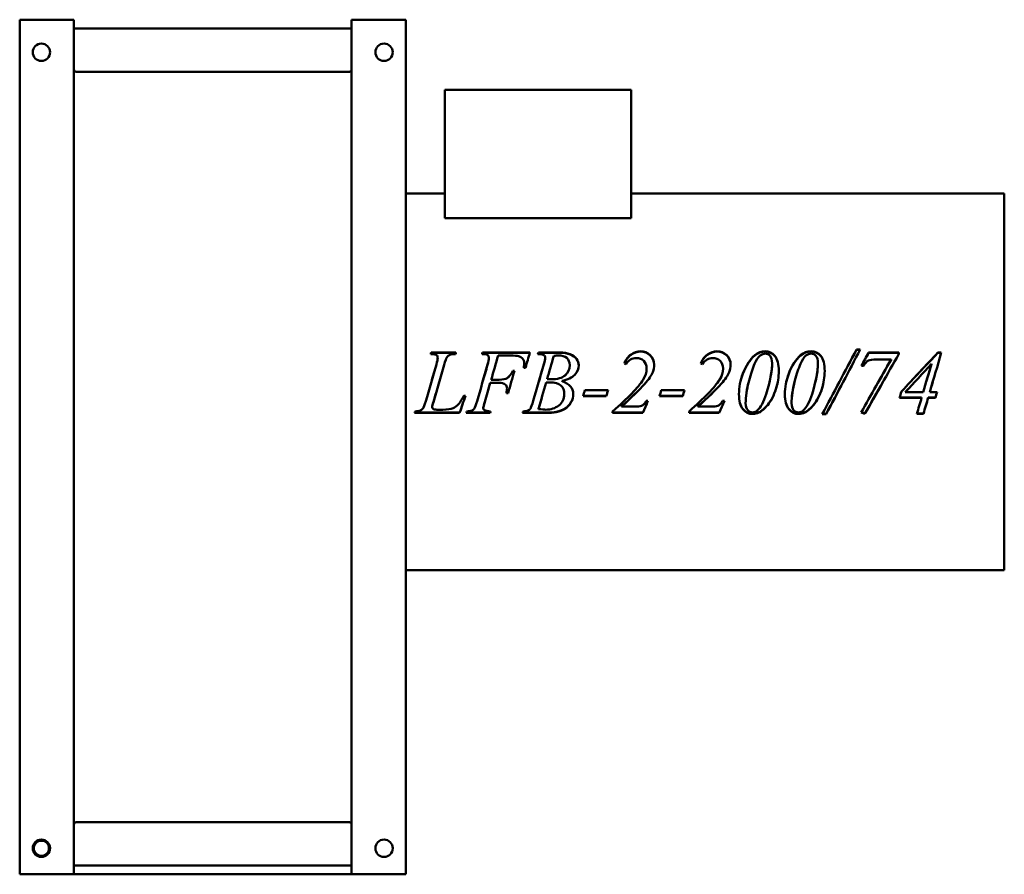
# Model space of a CAD drawing. Header units: millimetres. Extents: x 193 to 647, y 100 to 494.
import ezdxf

# ---------------------------------------------------------------- set-up
doc = ezdxf.new("R2010")
doc.units = ezdxf.units.MM
doc.header["$LTSCALE"] = 2
doc.layers.add('Widoczne (ISO)', color=7, linetype='Continuous', lineweight=50)

msp = doc.modelspace()

# ---------------------------------------------------------------- linework, layer by layer
at = {"layer": 'Widoczne (ISO)'}
for p, q in [((193, 100), (193, 494)), ((218, 494), (193, 494)), ((218, 100), (218, 494)), ((346, 100), (346, 494)), ((346, 494), (371, 494)), ((371, 100), (371, 494)), ((218, 490), (346, 490)), ((219, 470), (345, 470)), ((389.08, 461.7), (389.08, 402.44)), ((389.08, 461.7), (474.93, 461.7)), ((474.93, 461.7), (474.93, 402.44)), ((389.08, 413.8), (371, 413.8)), ((647, 413.8), (474.93, 413.8)), ((647, 240.2), (647, 413.8)), ((389.08, 402.44), (474.93, 402.44)), ((382.75, 340.58), (394.17, 340.58)), ((382.75, 340.42), (382.75, 340.58)), ((406.43, 340.58), (428.25, 340.58)), ((406.43, 340.42), (406.43, 340.58)), ((432.21, 340.58), (442.28, 340.58)), ((432.21, 340.42), (432.21, 340.58)), ((578.85, 341.93), (580.58, 341.93)), ((578.85, 341.76), (578.85, 341.93)), ((578.85, 341.76), (580.49, 341.76)), ((584.43, 340.42), (584.43, 340.58)), ((584.43, 340.58), (598.36, 340.58)), ((598.36, 339.88), (598.36, 340.58)), ((616.41, 340.58), (617.96, 340.58)), ((616.41, 340.42), (616.41, 340.58)), ((382.75, 340.42), (394.14, 340.42)), ((385.75, 338.05), (385.75, 338.18)), ((406.43, 340.42), (428.21, 340.42)), ((409.34, 338.05), (409.34, 338.18)), ((419.26, 339.13), (413.61, 339.13)), ((432.21, 340.42), (442.28, 340.42)), ((435.32, 338.05), (435.32, 338.18)), ((584.43, 340.42), (598.36, 340.42)), ((594.77, 337.32), (588.11, 337.32)), ((594.77, 337.2), (594.77, 337.32)), ((616.41, 340.42), (617.92, 340.42)), ((420.34, 332.05), (421.12, 332.05)), ((420.34, 331.99), (420.34, 332.05)), ((420.34, 331.99), (421.1, 331.99)), ((426.2, 333.56), (425.42, 333.56)), ((425.65, 335.56), (425.65, 335.66)), ((446.6, 334.66), (446.6, 334.74)), ((482.06, 333.12), (482.06, 333.19)), ((517.31, 333.12), (517.31, 333.19)), ((539.93, 335.56), (539.93, 335.66)), ((561.09, 335.56), (561.09, 335.66)), ((582.03, 334.47), (581.18, 334.47)), ((613.39, 335.2), (613.39, 335.29)), ((410.41, 328.03), (414.12, 328.03)), ((410.41, 328.02), (410.41, 328.03)), ((410.41, 328.02), (414.12, 328.02)), ((436.17, 328.22), (436.17, 328.24)), ((442.92, 327.45), (442.92, 327.46)), ((480.48, 328.02), (480.48, 328.03)), ((515.73, 328.02), (515.73, 328.03)), ((413.75, 326.57), (410, 326.57)), ((410, 326.57), (410, 326.57)), ((413.75, 326.57), (410, 326.57)), ((417.71, 323.95), (417.71, 323.91)), ((435.74, 326.68), (435.74, 326.68)), ((453.6, 323.18), (464.31, 323.18)), ((488.85, 323.18), (499.56, 323.18)), ((397.81, 320.6), (398.58, 320.6)), ((407.44, 317.84), (407.44, 317.73)), ((418.21, 321.88), (417.39, 321.88)), ((418.21, 321.94), (417.4, 321.94)), ((418.21, 321.94), (418.21, 321.88)), ((444.11, 321.44), (444.11, 321.38)), ((463.46, 320.44), (452.75, 320.44)), ((463.46, 320.52), (452.78, 320.52)), ((463.46, 320.52), (463.46, 320.44)), ((481.85, 318.23), (482.68, 318.23)), ((498.71, 320.44), (488.01, 320.44)), ((498.71, 320.52), (488.03, 320.52)), ((498.71, 320.52), (498.71, 320.44)), ((517.1, 318.23), (517.93, 318.23)), ((608.86, 319.67), (598.7, 319.67)), ((608.86, 319.75), (598.73, 319.75)), ((601.33, 322.28), (601.33, 322.22)), ((601.33, 322.22), (609.61, 322.22)), ((608.86, 319.75), (608.86, 319.67)), ((615.22, 319.75), (611.9, 319.75)), ((611.9, 319.75), (611.9, 319.67)), ((615.22, 319.67), (611.9, 319.67)), ((612.63, 322.28), (612.63, 322.22)), ((612.63, 322.22), (615.97, 322.22)), ((615.22, 319.75), (615.22, 319.67)), ((383.21, 315.46), (383.21, 315.32)), ((383.78, 317.77), (383.78, 317.66)), ((385.39, 314.21), (388.13, 314.21)), ((406.77, 315.14), (406.77, 315.01)), ((432.21, 314.65), (432.21, 314.51)), ((466.39, 313.44), (466.39, 312.7)), ((470.46, 315.79), (470.46, 315.66)), ((470.46, 315.66), (477.48, 315.66)), ((501.64, 313.44), (501.64, 312.7)), ((505.71, 315.79), (505.71, 315.66)), ((505.71, 315.66), (512.74, 315.66)), ((527.74, 317.32), (527.74, 317.21)), ((548.9, 317.32), (548.9, 317.21)), ((395.84, 312.7), (375.09, 312.7)), ((395.84, 312.86), (375.16, 312.86)), ((395.84, 312.86), (395.84, 312.7)), ((409.89, 312.7), (398.93, 312.7)), ((409.89, 312.86), (398.99, 312.86)), ((409.89, 312.86), (409.89, 312.7)), ((435.09, 312.7), (424.85, 312.7)), ((435.09, 312.86), (424.9, 312.86)), ((480.34, 312.86), (466.39, 312.86)), ((480.34, 312.7), (466.39, 312.7)), ((480.34, 312.86), (480.34, 312.7)), ((515.59, 312.86), (501.64, 312.86)), ((515.59, 312.7), (501.64, 312.7)), ((515.59, 312.86), (515.59, 312.7)), ((533.83, 313), (533.83, 312.83)), ((554.99, 313), (554.99, 312.83)), ((564.85, 312.07), (563.04, 312.07)), ((564.85, 312.24), (563.13, 312.24)), ((564.85, 312.24), (564.85, 312.07)), ((582.67, 312.4), (582.67, 312.23)), ((609.73, 312.23), (606.69, 312.23)), ((609.73, 312.4), (606.74, 312.4)), ((609.73, 312.4), (609.73, 312.23)), ((647, 240.2), (371, 240.2)), ((345, 124), (219, 124)), ((218, 100), (193, 100)), ((346, 104), (218, 104)), ((346, 100), (218, 100)), ((346, 100), (371, 100))]:
    msp.add_line(p, q, dxfattribs=at)
for centre, radius in [((203, 479), 4), ((361, 479), 4), ((203, 112), 4), ((203, 112), 3.5), ((361, 112), 4)]:
    msp.add_circle(centre, radius, dxfattribs=at)
for centre, start, end in [((219, 471), 180, 270), ((345, 471), 270, 0), ((219, 123), 90, 180), ((345, 123), 0, 90)]:
    msp.add_arc(centre, 1, start, end, dxfattribs=at)
for points in [[(382.5, 339.83), (382.59, 340.08), (382.67, 340.33), (382.75, 340.58)], [(394.17, 340.58), (394.12, 340.33), (394.06, 340.08), (394.01, 339.83)], [(406.18, 339.83), (406.26, 340.08), (406.35, 340.33), (406.43, 340.58)], [(428.25, 340.58), (427.57, 338.25), (426.88, 335.91), (426.2, 333.56)], [(431.94, 339.83), (432.03, 340.08), (432.12, 340.33), (432.21, 340.58)], [(531.91, 339.27), (533.35, 340.52), (534.97, 341.14), (536.75, 341.14)], [(531.91, 339.12), (533.35, 340.36), (534.97, 340.98), (536.75, 340.98)], [(553.07, 339.27), (554.51, 340.52), (556.13, 341.14), (557.92, 341.14)], [(553.07, 339.12), (554.51, 340.36), (556.13, 340.98), (557.92, 340.98)], [(563.04, 312.07), (568.31, 321.92), (573.58, 332.08), (578.85, 341.93)], [(580.58, 341.93), (575.34, 332.08), (570.09, 321.92), (564.85, 312.07)], [(570.94, 327), (573.58, 331.94), (576.21, 336.89), (578.85, 341.76)], [(581.18, 334.47), (582.26, 336.51), (583.35, 338.55), (584.43, 340.58)], [(599.57, 322.56), (605.18, 328.58), (610.8, 334.63), (616.41, 340.58)], [(617.96, 340.58), (616.19, 334.52), (614.41, 328.35), (612.63, 322.22)], [(383.05, 339.81), (382.82, 339.81), (382.64, 339.82), (382.5, 339.83)], [(382.55, 339.83), (382.62, 340.03), (382.69, 340.22), (382.75, 340.42)], [(385.13, 335.09), (385.55, 336.5), (385.75, 337.53), (385.75, 338.18)], [(385.13, 334.99), (385.55, 336.39), (385.75, 337.41), (385.75, 338.05)], [(389.94, 338.27), (389.68, 337.89), (389.27, 336.74), (388.7, 334.81)], [(406.23, 339.83), (406.3, 340.03), (406.36, 340.23), (406.43, 340.42)], [(408.74, 335), (409.14, 336.35), (409.34, 337.41), (409.34, 338.18)], [(408.74, 334.9), (409.14, 336.24), (409.34, 337.29), (409.34, 338.05)], [(413.61, 339.13), (412.55, 335.45), (411.48, 331.74), (410.41, 328.03)], [(422.97, 338.93), (422.41, 339.06), (421.17, 339.13), (419.26, 339.13)], [(432.58, 339.81), (432.35, 339.81), (432.14, 339.82), (431.94, 339.83)], [(431.99, 339.83), (432.07, 340.03), (432.14, 340.22), (432.21, 340.42)], [(434.68, 335.18), (435.11, 336.6), (435.32, 337.6), (435.32, 338.18)], [(434.68, 335.08), (435.11, 336.49), (435.32, 337.48), (435.32, 338.05)], [(439.28, 338.97), (438.24, 335.41), (437.21, 331.83), (436.17, 328.24)], [(441.2, 339.22), (440.7, 339.22), (440.06, 339.14), (439.28, 338.97)], [(477.32, 338.02), (475.39, 338.02), (473.79, 337.1), (472.54, 335.25)], [(512.58, 338.02), (510.64, 338.02), (509.04, 337.1), (507.79, 335.25)], [(526.46, 330.84), (527.89, 334.56), (529.71, 337.36), (531.91, 339.27)], [(526.46, 330.8), (527.89, 334.47), (529.71, 337.24), (531.91, 339.12)], [(547.62, 330.84), (549.05, 334.56), (550.87, 337.36), (553.07, 339.27)], [(547.62, 330.8), (549.05, 334.47), (550.87, 337.24), (553.07, 339.12)], [(581.02, 312.97), (585.6, 321.01), (590.19, 329.23), (594.77, 337.32)], [(581.23, 334.47), (582.29, 336.46), (583.36, 338.45), (584.43, 340.42)], [(598.36, 339.88), (593.13, 330.72), (587.9, 321.35), (582.67, 312.23)], [(588.95, 327), (590.89, 330.41), (592.83, 333.81), (594.77, 337.2)], [(603.71, 327), (607.94, 331.49), (612.17, 335.98), (616.41, 340.42)], [(380.24, 318.07), (381.87, 323.72), (383.5, 329.43), (385.13, 335.09)], [(382.81, 327), (383.58, 329.67), (384.36, 332.34), (385.13, 334.99)], [(388.7, 334.81), (387.06, 329.11), (385.42, 323.36), (383.78, 317.66)], [(403.89, 318.14), (405.51, 323.74), (407.13, 329.39), (408.74, 335)], [(406.44, 327), (407.21, 329.64), (407.98, 332.28), (408.74, 334.9)], [(421.12, 332.05), (420.15, 328.67), (419.18, 325.27), (418.21, 321.88)], [(425.42, 333.56), (425.57, 334.41), (425.65, 335.11), (425.65, 335.66)], [(425.43, 333.56), (425.58, 334.37), (425.65, 335.03), (425.65, 335.56)], [(429.79, 318.25), (431.42, 323.88), (433.05, 329.55), (434.68, 335.18)], [(432.32, 327), (433.11, 329.7), (433.89, 332.4), (434.68, 335.08)], [(472.54, 335.25), (472.3, 335.35), (472.05, 335.46), (471.81, 335.56)], [(480.48, 328.03), (481.53, 329.68), (482.06, 331.4), (482.06, 333.19)], [(480.48, 328.02), (481.53, 329.65), (482.06, 331.35), (482.06, 333.12)], [(484.92, 331.57), (484.25, 329.97), (483.03, 328.17), (481.26, 326.18)], [(485.56, 334.95), (485.56, 333.73), (485.35, 332.61), (484.92, 331.57)], [(507.79, 335.25), (507.55, 335.35), (507.31, 335.46), (507.06, 335.56)], [(515.73, 328.03), (516.78, 329.68), (517.31, 331.4), (517.31, 333.19)], [(515.73, 328.02), (516.78, 329.65), (517.31, 331.35), (517.31, 333.12)], [(520.17, 331.57), (519.5, 329.97), (518.28, 328.17), (516.51, 326.18)], [(520.81, 334.95), (520.81, 333.73), (520.6, 332.61), (520.17, 331.57)], [(537.17, 321.35), (539.01, 327.21), (539.93, 332), (539.93, 335.66)], [(538.74, 327), (539.54, 330.32), (539.93, 333.18), (539.93, 335.56)], [(558.33, 321.35), (560.17, 327.21), (561.09, 332), (561.09, 335.66)], [(559.9, 327), (560.7, 330.32), (561.09, 333.18), (561.09, 335.56)], [(613.39, 335.29), (609.37, 330.95), (605.35, 326.58), (601.33, 322.22)], [(609.61, 322.22), (610.87, 326.58), (612.13, 330.95), (613.39, 335.29)], [(610.99, 327), (611.79, 329.74), (612.59, 332.47), (613.39, 335.2)], [(386.46, 327), (385.57, 323.92), (384.68, 320.83), (383.78, 317.77)], [(419.67, 327), (419.19, 325.31), (418.7, 323.62), (418.21, 321.94)], [(436.17, 328.24), (437.07, 328.22), (437.72, 328.21), (438.11, 328.21)], [(436.17, 328.22), (437.07, 328.21), (437.72, 328.2), (438.11, 328.2)], [(442.92, 327.45), (443.33, 327.31), (443.71, 327.16), (444.07, 327)], [(466.39, 313.44), (473.5, 319.59), (478.19, 324.49), (480.48, 328.03)], [(479.77, 327), (480.03, 327.35), (480.27, 327.69), (480.48, 328.02)], [(481.97, 327), (481.74, 326.73), (481.5, 326.46), (481.26, 326.19)], [(501.64, 313.44), (508.75, 319.59), (513.44, 324.49), (515.73, 328.03)], [(515.03, 327), (515.28, 327.35), (515.52, 327.69), (515.73, 328.02)], [(517.22, 327), (516.99, 326.73), (516.76, 326.46), (516.51, 326.19)], [(524.65, 321.35), (524.65, 324.5), (525.26, 327.67), (526.46, 330.84)], [(525.3, 327), (525.59, 328.27), (525.97, 329.53), (526.46, 330.8)], [(529.3, 327.62), (528.26, 323.53), (527.74, 320.06), (527.74, 317.21)], [(529.14, 327), (528.21, 323.22), (527.74, 319.99), (527.74, 317.32)], [(545.81, 321.35), (545.81, 324.5), (546.42, 327.67), (547.62, 330.84)], [(546.46, 327), (546.75, 328.27), (547.13, 329.53), (547.62, 330.8)], [(550.46, 327.62), (549.42, 323.53), (548.9, 320.06), (548.9, 317.21)], [(550.3, 327), (549.37, 323.22), (548.9, 319.99), (548.9, 317.32)], [(572.72, 327), (570.09, 322.06), (567.47, 317.11), (564.85, 312.24)], [(591.06, 327), (588.26, 322.11), (585.46, 317.22), (582.67, 312.4)], [(605.74, 327), (604.27, 325.42), (602.8, 323.85), (601.33, 322.28)], [(614.02, 327), (613.56, 325.42), (613.1, 323.85), (612.63, 322.28)], [(410, 326.57), (409.15, 323.65), (408.29, 320.74), (407.44, 317.84)], [(410, 326.57), (409.15, 323.61), (408.29, 320.66), (407.44, 317.73)], [(417.39, 321.88), (417.6, 322.7), (417.71, 323.38), (417.71, 323.91)], [(435.74, 326.68), (434.56, 322.66), (433.39, 318.63), (432.21, 314.65)], [(435.74, 326.68), (434.56, 322.61), (433.39, 318.54), (432.21, 314.51)], [(437.41, 326.77), (436.95, 326.77), (436.39, 326.74), (435.74, 326.68)], [(437.41, 326.77), (436.95, 326.77), (436.39, 326.74), (435.74, 326.68)], [(452.75, 320.44), (453.04, 321.35), (453.32, 322.27), (453.6, 323.18)], [(464.29, 323.18), (464.02, 322.29), (463.74, 321.4), (463.46, 320.52)], [(464.31, 323.18), (464.03, 322.27), (463.74, 321.35), (463.46, 320.44)], [(481.26, 326.19), (478.56, 323.17), (474.96, 319.69), (470.46, 315.79)], [(481.26, 326.18), (478.56, 323.13), (474.96, 319.61), (470.46, 315.66)], [(488.01, 320.44), (488.29, 321.35), (488.57, 322.27), (488.85, 323.18)], [(499.55, 323.18), (499.27, 322.29), (498.99, 321.4), (498.71, 320.52)], [(499.56, 323.18), (499.28, 322.27), (498.99, 321.35), (498.71, 320.44)], [(516.51, 326.19), (513.81, 323.17), (510.21, 319.69), (505.71, 315.79)], [(516.51, 326.18), (513.81, 323.13), (510.21, 319.61), (505.71, 315.66)], [(598.7, 319.67), (598.99, 320.63), (599.28, 321.6), (599.57, 322.56)], [(378.87, 314.67), (379.29, 315.3), (379.75, 316.43), (380.24, 318.07)], [(395.22, 316.62), (395.62, 317.03), (396.31, 318.04), (397.28, 319.67)], [(398.56, 320.6), (397.65, 318.01), (396.75, 315.43), (395.84, 312.86)], [(398.58, 320.6), (397.67, 317.95), (396.75, 315.32), (395.84, 312.7)], [(397.28, 319.67), (397.46, 319.98), (397.63, 320.29), (397.81, 320.6)], [(402.57, 314.67), (402.95, 315.22), (403.39, 316.38), (403.89, 318.14)], [(407.44, 317.84), (407, 316.49), (406.77, 315.59), (406.77, 315.14)], [(428.48, 314.67), (428.8, 315.19), (429.24, 316.39), (429.79, 318.25)], [(482.63, 318.23), (481.87, 316.43), (481.11, 314.64), (480.34, 312.86)], [(482.68, 318.23), (481.9, 316.38), (481.12, 314.53), (480.34, 312.7)], [(517.89, 318.23), (517.12, 316.43), (516.36, 314.64), (515.59, 312.86)], [(517.93, 318.23), (517.15, 316.38), (516.37, 314.53), (515.59, 312.7)], [(533.09, 313.78), (534.68, 315.26), (536.04, 317.78), (537.17, 321.35)], [(554.25, 313.78), (555.84, 315.26), (557.2, 317.78), (558.33, 321.35)], [(606.69, 312.23), (607.41, 314.69), (608.14, 317.17), (608.86, 319.67)], [(611.9, 319.75), (611.18, 317.29), (610.45, 314.83), (609.73, 312.4)], [(611.9, 319.67), (611.18, 317.17), (610.45, 314.69), (609.73, 312.23)], [(615.96, 322.22), (615.71, 321.4), (615.47, 320.57), (615.22, 319.75)], [(615.97, 322.22), (615.72, 321.37), (615.47, 320.52), (615.22, 319.67)], [(375.09, 312.7), (375.19, 312.95), (375.29, 313.2), (375.39, 313.44)], [(375.39, 313.44), (376.49, 313.47), (377.22, 313.57), (377.58, 313.72)], [(377.58, 313.72), (378.16, 313.96), (378.59, 314.27), (378.87, 314.67)], [(383.78, 317.77), (383.4, 316.66), (383.21, 315.89), (383.21, 315.46)], [(383.78, 317.66), (383.4, 316.54), (383.21, 315.76), (383.21, 315.32)], [(383.21, 315.32), (383.21, 315.04), (383.4, 314.76), (383.78, 314.48)], [(383.78, 314.48), (384.01, 314.3), (384.55, 314.21), (385.39, 314.21)], [(388.13, 314.21), (390.11, 314.21), (391.69, 314.46), (392.87, 314.96)], [(392.87, 314.96), (393.72, 315.32), (394.51, 315.87), (395.22, 316.62)], [(398.93, 312.7), (399.02, 312.95), (399.11, 313.2), (399.2, 313.44)], [(399.2, 313.44), (400.29, 313.47), (401, 313.57), (401.35, 313.74)], [(401.35, 313.74), (401.9, 313.96), (402.31, 314.27), (402.57, 314.67)], [(407.44, 317.73), (407, 316.37), (406.77, 315.46), (406.77, 315.01)], [(410.09, 313.45), (410.02, 313.25), (409.95, 313.06), (409.89, 312.86)], [(410.14, 313.44), (410.05, 313.2), (409.97, 312.95), (409.89, 312.7)], [(424.85, 312.7), (424.93, 312.95), (425.01, 313.2), (425.1, 313.44)], [(425.1, 313.44), (426.18, 313.47), (426.91, 313.58), (427.29, 313.76)], [(427.29, 313.76), (427.84, 313.99), (428.24, 314.29), (428.48, 314.67)], [(432.21, 314.51), (433.72, 314.31), (434.9, 314.21), (435.76, 314.21)], [(530.94, 312.97), (531.78, 312.97), (532.5, 313.24), (533.09, 313.78)], [(537.9, 316.47), (536.6, 314.87), (535.25, 313.71), (533.83, 313)], [(537.9, 316.34), (536.6, 314.72), (535.25, 313.56), (533.83, 312.83)], [(552.1, 312.97), (552.94, 312.97), (553.66, 313.24), (554.25, 313.78)], [(559.06, 316.47), (557.76, 314.87), (556.41, 313.71), (554.99, 313)], [(559.06, 316.34), (557.76, 314.72), (556.41, 313.56), (554.99, 312.83)], [(440.38, 313.2), (439.25, 312.98), (437.49, 312.86), (435.09, 312.86)], [(440.38, 313.04), (439.25, 312.81), (437.49, 312.7), (435.09, 312.7)], [(533.83, 313), (533, 312.6), (532.05, 312.4), (530.97, 312.4)], [(533.83, 312.83), (533, 312.43), (532.05, 312.23), (530.97, 312.23)], [(554.99, 313), (554.16, 312.6), (553.21, 312.4), (552.13, 312.4)], [(554.99, 312.83), (554.16, 312.43), (553.21, 312.23), (552.13, 312.23)], [(582.67, 312.23), (582.12, 312.47), (581.57, 312.72), (581.02, 312.97)], [(582.67, 312.4), (582.14, 312.63), (581.62, 312.86), (581.09, 313.1)]]:
    msp.add_open_spline(points, degree=3, dxfattribs=at)
for points, knots in [([(442.28, 340.58), (443.97, 340.58), (445.48, 340.32), (446.81, 339.8), (448.13, 339.28), (449.13, 338.56), (449.78, 337.63), (450.44, 336.71), (450.76, 335.72), (450.76, 334.68)], [0, 0, 0, 0, 1, 1, 1, 2, 2, 2, 3, 3, 3, 3]), ([(471.81, 335.56), (472.51, 337.34), (473.54, 338.71), (474.89, 339.68), (476.24, 340.66), (477.7, 341.14), (479.27, 341.14)], [0, 0, 0, 0, 1, 1, 1, 2, 2, 2, 2]), ([(471.84, 335.55), (472.54, 337.26), (473.56, 338.59), (474.89, 339.54), (476.24, 340.5), (477.7, 340.98), (479.27, 340.98)], [0.015993, 0.015993, 0.015993, 0.015993, 1, 1, 1, 2, 2, 2, 2]), ([(479.27, 341.14), (481.04, 341.14), (482.53, 340.54), (483.74, 339.33), (484.95, 338.13), (485.56, 336.67), (485.56, 334.95)], [0, 0, 0, 0, 1, 1, 1, 2, 2, 2, 2]), ([(479.27, 340.98), (481.04, 340.98), (482.53, 340.39), (483.74, 339.19), (484.94, 338.01), (485.55, 336.58), (485.56, 334.9)], [0, 0, 0, 0, 1, 1, 1, 1.991836, 1.991836, 1.991836, 1.991836]), ([(507.06, 335.56), (507.76, 337.34), (508.79, 338.71), (510.14, 339.68), (511.49, 340.66), (512.95, 341.14), (514.52, 341.14)], [0, 0, 0, 0, 1, 1, 1, 2, 2, 2, 2]), ([(507.1, 335.55), (507.8, 337.26), (508.81, 338.59), (510.14, 339.54), (511.49, 340.5), (512.95, 340.98), (514.52, 340.98)], [0.015993, 0.015993, 0.015993, 0.015993, 1, 1, 1, 2, 2, 2, 2]), ([(514.52, 341.14), (516.29, 341.14), (517.78, 340.54), (518.99, 339.33), (520.2, 338.13), (520.81, 336.67), (520.81, 334.95)], [0, 0, 0, 0, 1, 1, 1, 2, 2, 2, 2]), ([(514.52, 340.98), (516.29, 340.98), (517.78, 340.39), (518.99, 339.19), (520.19, 338.01), (520.8, 336.58), (520.81, 334.9)], [0, 0, 0, 0, 1, 1, 1, 1.991836, 1.991836, 1.991836, 1.991836]), ([(536.75, 341.14), (538.52, 341.14), (540.01, 340.42), (541.22, 338.96), (542.42, 337.5), (543.02, 335.2), (543.02, 332.03)], [0, 0, 0, 0, 1, 1, 1, 2, 2, 2, 2]), ([(536.75, 340.98), (538.52, 340.98), (540.01, 340.26), (541.22, 338.82), (542.42, 337.39), (543.02, 335.12), (543.02, 332)], [0, 0, 0, 0, 1, 1, 1, 1.996932, 1.996932, 1.996932, 1.996932]), ([(557.92, 341.14), (559.68, 341.14), (561.17, 340.42), (562.38, 338.96), (563.58, 337.5), (564.18, 335.2), (564.18, 332.03)], [0, 0, 0, 0, 1, 1, 1, 2, 2, 2, 2]), ([(557.92, 340.98), (559.68, 340.98), (561.17, 340.26), (562.38, 338.82), (563.58, 337.39), (564.18, 335.12), (564.18, 332)], [0, 0, 0, 0, 1, 1, 1, 1.996932, 1.996932, 1.996932, 1.996932]), ([(385.75, 338.18), (385.75, 338.69), (385.56, 339.09), (385.19, 339.38), (384.82, 339.67), (384.1, 339.81), (383.05, 339.81)], [0, 0, 0, 0, 1, 1, 1, 2, 2, 2, 2]), ([(394.01, 339.83), (392.73, 339.83), (391.82, 339.71), (391.28, 339.47), (390.73, 339.23), (390.29, 338.83), (389.94, 338.27)], [0, 0, 0, 0, 1, 1, 1, 2, 2, 2, 2]), ([(409.34, 338.18), (409.34, 338.53), (409.25, 338.83), (409.07, 339.08), (408.9, 339.34), (408.64, 339.53), (408.28, 339.65), (407.93, 339.77), (407.23, 339.83), (406.18, 339.83)], [0, 0, 0, 0, 1, 1, 1, 2, 2, 2, 3, 3, 3, 3]), ([(425.65, 335.66), (425.65, 336.57), (425.4, 337.29), (424.89, 337.81), (424.39, 338.34), (423.75, 338.71), (422.97, 338.93)], [0, 0, 0, 0, 1, 1, 1, 2, 2, 2, 2]), ([(435.32, 338.18), (435.32, 338.68), (435.13, 339.07), (434.75, 339.37), (434.37, 339.66), (433.65, 339.81), (432.58, 339.81)], [0, 0, 0, 0, 1, 1, 1, 2, 2, 2, 2]), ([(446.6, 334.74), (446.6, 336.16), (446.17, 337.26), (445.31, 338.04), (444.45, 338.83), (443.08, 339.22), (441.2, 339.22)], [0, 0, 0, 0, 1, 1, 1, 2, 2, 2, 2]), ([(442.28, 340.42), (443.97, 340.42), (445.48, 340.16), (446.81, 339.65), (448.13, 339.14), (449.13, 338.42), (449.78, 337.51), (450.43, 336.61), (450.76, 335.65), (450.76, 334.63)], [0, 0, 0, 0, 1, 1, 1, 2, 2, 2, 2.986601, 2.986601, 2.986601, 2.986601]), ([(482.06, 333.19), (482.06, 334.62), (481.62, 335.79), (480.74, 336.68), (479.87, 337.57), (478.73, 338.02), (477.32, 338.02)], [0, 0, 0, 0, 1, 1, 1, 2, 2, 2, 2]), ([(517.31, 333.19), (517.31, 334.62), (516.87, 335.79), (516, 336.68), (515.12, 337.57), (513.98, 338.02), (512.58, 338.02)], [0, 0, 0, 0, 1, 1, 1, 2, 2, 2, 2]), ([(536.8, 340.08), (536.01, 340.08), (535.2, 339.77), (534.38, 339.15), (533.55, 338.53), (532.7, 337.24), (531.83, 335.27), (530.95, 333.29), (530.11, 330.74), (529.3, 327.62)], [0, 0, 0, 0, 1, 1, 1, 2, 2, 2, 3, 3, 3, 3]), ([(539.93, 335.66), (539.93, 337.17), (539.62, 338.29), (539, 339.01), (538.37, 339.72), (537.64, 340.08), (536.8, 340.08)], [0, 0, 0, 0, 1, 1, 1, 2, 2, 2, 2]), ([(557.96, 340.08), (557.17, 340.08), (556.36, 339.77), (555.54, 339.15), (554.71, 338.53), (553.86, 337.24), (552.99, 335.27), (552.11, 333.29), (551.27, 330.74), (550.46, 327.62)], [0, 0, 0, 0, 1, 1, 1, 2, 2, 2, 3, 3, 3, 3]), ([(561.09, 335.66), (561.09, 337.17), (560.78, 338.29), (560.16, 339.01), (559.53, 339.72), (558.8, 340.08), (557.96, 340.08)], [0, 0, 0, 0, 1, 1, 1, 2, 2, 2, 2]), ([(588.11, 337.32), (586.28, 337.32), (585.03, 337.15), (584.36, 336.83), (583.69, 336.5), (582.91, 335.72), (582.03, 334.47)], [0, 0, 0, 0, 1, 1, 1, 2, 2, 2, 2]), ([(414.12, 328.03), (415.76, 328.03), (417, 328.28), (417.81, 328.8), (418.63, 329.31), (419.47, 330.39), (420.34, 332.05)], [0, 0, 0, 0, 1, 1, 1, 2, 2, 2, 2]), ([(414.12, 328.02), (415.76, 328.02), (417, 328.27), (417.81, 328.77), (418.63, 329.28), (419.47, 330.35), (420.34, 331.99)], [0, 0, 0, 0, 1, 1, 1, 2, 2, 2, 2]), ([(438.11, 328.21), (440.98, 328.21), (443.11, 328.83), (444.51, 330.08), (445.9, 331.32), (446.6, 332.88), (446.6, 334.74)], [0, 0, 0, 0, 1, 1, 1, 2, 2, 2, 2]), ([(438.11, 328.2), (440.98, 328.2), (443.11, 328.81), (444.51, 330.04), (445.9, 331.27), (446.6, 332.81), (446.6, 334.66)], [0, 0, 0, 0, 1, 1, 1, 2, 2, 2, 2]), ([(450.76, 334.68), (450.76, 333.08), (450.15, 331.63), (448.92, 330.33), (447.7, 329.02), (445.69, 328.07), (442.92, 327.46)], [0, 0, 0, 0, 1, 1, 1, 2, 2, 2, 2]), ([(543.02, 332.03), (543.02, 329.3), (542.58, 326.52), (541.68, 323.68), (540.79, 320.85), (539.53, 318.4), (537.9, 316.34)], [0, 0, 0, 0, 1, 1, 1, 2, 2, 2, 2]), ([(564.18, 332.03), (564.18, 329.3), (563.74, 326.52), (562.84, 323.68), (561.95, 320.85), (560.69, 318.4), (559.06, 316.34)], [0, 0, 0, 0, 1, 1, 1, 2, 2, 2, 2]), ([(442.92, 327.46), (444.75, 326.82), (446.1, 325.97), (446.97, 324.93), (447.84, 323.89), (448.27, 322.74), (448.27, 321.49)], [0, 0, 0, 0, 1, 1, 1, 2, 2, 2, 2]), ([(542.53, 327), (542.32, 325.92), (542.03, 324.82), (541.68, 323.72), (540.79, 320.92), (539.53, 318.5), (537.9, 316.47)], [0.607313, 0.607313, 0.607313, 0.607313, 1, 1, 1, 2, 2, 2, 2]), ([(563.69, 327), (563.48, 325.92), (563.2, 324.82), (562.84, 323.72), (561.95, 320.92), (560.69, 318.5), (559.06, 316.47)], [0.607313, 0.607313, 0.607313, 0.607313, 1, 1, 1, 2, 2, 2, 2]), ([(417.71, 323.95), (417.71, 324.79), (417.43, 325.44), (416.87, 325.89), (416.32, 326.34), (415.28, 326.57), (413.75, 326.57)], [0, 0, 0, 0, 1, 1, 1, 2, 2, 2, 2]), ([(417.71, 323.91), (417.71, 324.77), (417.43, 325.42), (416.87, 325.88), (416.32, 326.34), (415.28, 326.57), (413.75, 326.57)], [0, 0, 0, 0, 1, 1, 1, 2, 2, 2, 2]), ([(444.11, 321.44), (444.11, 323.11), (443.58, 324.42), (442.52, 325.36), (441.46, 326.3), (439.75, 326.77), (437.41, 326.77)], [0, 0, 0, 0, 1, 1, 1, 2, 2, 2, 2]), ([(444.11, 321.38), (444.11, 323.07), (443.58, 324.39), (442.52, 325.34), (441.46, 326.29), (439.75, 326.77), (437.41, 326.77)], [0, 0, 0, 0, 1, 1, 1, 2, 2, 2, 2]), ([(435.76, 314.21), (437.95, 314.21), (439.89, 314.85), (441.58, 316.14), (443.27, 317.43), (444.11, 319.17), (444.11, 321.38)], [0, 0, 0, 0, 1, 1, 1, 2, 2, 2, 2]), ([(448.27, 321.52), (448.27, 320.15), (447.91, 318.85), (447.2, 317.61), (446.48, 316.37), (445.56, 315.4), (444.44, 314.72), (443.32, 314.03), (441.97, 313.53), (440.38, 313.2)], [0.008409, 0.008409, 0.008409, 0.008409, 1, 1, 1, 2, 2, 2, 3, 3, 3, 3]), ([(448.27, 321.49), (448.27, 320.09), (447.91, 318.76), (447.2, 317.5), (446.48, 316.24), (445.56, 315.27), (444.44, 314.58), (443.32, 313.88), (441.97, 313.37), (440.38, 313.04)], [0, 0, 0, 0, 1, 1, 1, 2, 2, 2, 3, 3, 3, 3]), ([(477.48, 315.66), (478.61, 315.66), (479.54, 315.89), (480.27, 316.36), (481.01, 316.82), (481.53, 317.44), (481.85, 318.23)], [0, 0, 0, 0, 1, 1, 1, 2, 2, 2, 2]), ([(512.74, 315.66), (513.86, 315.66), (514.79, 315.89), (515.53, 316.36), (516.26, 316.82), (516.78, 317.44), (517.1, 318.23)], [0, 0, 0, 0, 1, 1, 1, 2, 2, 2, 2]), ([(530.97, 312.4), (529.17, 312.4), (527.67, 313.11), (526.46, 314.55), (525.26, 315.99), (524.66, 318.26), (524.65, 321.39)], [0, 0, 0, 0, 1, 1, 1, 1.996553, 1.996553, 1.996553, 1.996553]), ([(530.97, 312.23), (529.17, 312.23), (527.67, 312.95), (526.46, 314.41), (525.26, 315.86), (524.65, 318.17), (524.65, 321.35)], [0, 0, 0, 0, 1, 1, 1, 2, 2, 2, 2]), ([(552.13, 312.4), (550.33, 312.4), (548.83, 313.11), (547.62, 314.55), (546.42, 315.99), (545.82, 318.26), (545.81, 321.39)], [0, 0, 0, 0, 1, 1, 1, 1.996553, 1.996553, 1.996553, 1.996553]), ([(552.13, 312.23), (550.33, 312.23), (548.83, 312.95), (547.62, 314.41), (546.42, 315.86), (545.81, 318.17), (545.81, 321.35)], [0, 0, 0, 0, 1, 1, 1, 2, 2, 2, 2]), ([(406.77, 315.01), (406.77, 314.55), (406.97, 314.2), (407.35, 313.95), (407.73, 313.7), (408.66, 313.53), (410.14, 313.44)], [0, 0, 0, 0, 1, 1, 1, 2, 2, 2, 2]), ([(527.74, 317.21), (527.74, 315.78), (528.05, 314.72), (528.68, 314.02), (529.31, 313.32), (530.06, 312.97), (530.94, 312.97)], [0, 0, 0, 0, 1, 1, 1, 2, 2, 2, 2]), ([(548.9, 317.21), (548.9, 315.78), (549.21, 314.72), (549.84, 314.02), (550.47, 313.32), (551.22, 312.97), (552.1, 312.97)], [0, 0, 0, 0, 1, 1, 1, 2, 2, 2, 2])]:
    msp.add_open_spline(points, degree=3, knots=knots, dxfattribs=at)

doc.saveas('drawing.dxf')
